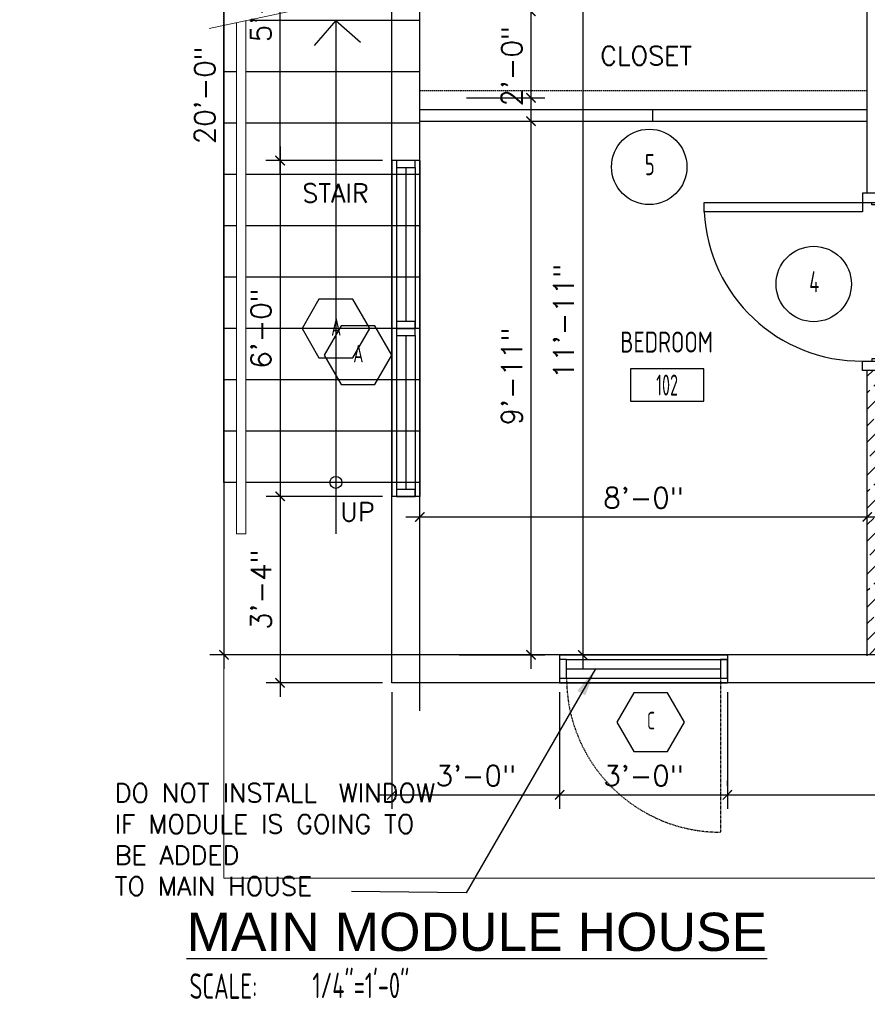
# Model space of a CAD drawing. Header units: inches. Extents: x -3803 to 34213, y -3756 to 4522.
# Tile 14 of 64: x 31263 to 31445, y 2293 to 2504. Entities that reach past the tile are written whole.
import ezdxf
from ezdxf.enums import TextEntityAlignment as Align

# ---------------------------------------------------------------- set-up
doc = ezdxf.new("R2010")
doc.units = ezdxf.units.IN
doc.header["$LTSCALE"] = 0.011
doc.header["$MEASUREMENT"] = 0
doc.header["$PDMODE"] = 1
doc.linetypes.add('DASHED', pattern=[0.75, 0.5, -0.25])
doc.linetypes.add('DASHED2', pattern=[0.375, 0.25, -0.125])
doc.layers.get('0').update_dxf_attribs({"linetype": 'CONTINUOUS'})
doc.layers.get('Defpoints').update_dxf_attribs({"linetype": 'CONTINUOUS'})
for name, color, linetype in [('a-door', 2, 'CONTINUOUS'), ('FHA', 8, 'DASHED2'), ('G-SYMB', 1, 'CONTINUOUS'), ('Hatch-ExisWalls', 123, 'CONTINUOUS'), ('roof', 8, 'DASHED'), ('TEXT', 2, 'CONTINUOUS'), ('Walls', 5, 'CONTINUOUS')]:
    doc.layers.add(name, color=color, linetype=linetype)
doc.layers.add('DIM', color=4, linetype='CONTINUOUS', lineweight=13)
doc.styles.add('LAR', font='arial.ttf', dxfattribs={"height": 0.25})
doc.styles.add('MED', font='archstyl.shx', dxfattribs={"width": 0.8, "height": 0.125})
doc.styles.add('ROMANS', font='romans.shx')
doc.styles.add('SMA', font='archstyl.shx', dxfattribs={"width": 0.8, "height": 0.0625})
doc.dimstyles.new('ANGEL', dxfattribs={"dimtxt": 4.375, "dimasz": 2, "dimexe": 3, "dimexo": 2, "dimgap": 1.5, "dimtad": 1, "dimdec": 0, "dimzin": 3, "dimdsep": 46, "dimlunit": 4, "dimtxsty": 'ROMANS', "dimblk": 'ARCHTICK', "dimcen": 0, "dimdle": 3, "dimclrd": 4, "dimclre": 4, "dimclrt": 2, "dimadec": 0, "dimazin": 0, "dimtfac": 1, "dimtdec": 0, "dimtmove": 1, "dimatfit": 3, "dimfxl": 1, "dimfrac": 2, "dimtolj": 1, "dimtzin": 0, "dimarcsym": 0})
doc.dimstyles.new('Copy of STANDARD', dxfattribs={"dimtxt": 8, "dimasz": 3, "dimexe": 3, "dimexo": 3, "dimgap": 3, "dimtad": 1, "dimrnd": 1, "dimzin": 3, "dimdsep": 46, "dimlunit": 4, "dimtxsty": 'Standard', "dimblk": 'ARCHTICK', "dimcen": 3, "dimdle": 3, "dimadec": 0, "dimazin": 0, "dimtfac": 1, "dimtix": 1, "dimtofl": 0, "dimtmove": 1, "dimatfit": 3, "dimfxl": 3, "dimtolj": 1, "dimtzin": 0, "dimlwd": -1, "dimlwe": -1, "dimarcsym": 0})

# ---------------------------------------------------------------- blocks, each defined once
blk = doc.blocks.new('AINC-DOORID')
at = {"layer": 'G-SYMB'}
blk.add_circle((0, 0), 0.1673, dxfattribs=at)
at = {"layer": 'G-SYMB', "color": 4, "linetype": 'Continuous', "style": 'SMA', "width": 0.75}
blk.add_attdef('DNUM', text='', height=0.0938, dxfattribs=at).set_placement((0.0025, 0.0102), align=Align.MIDDLE)
blk = doc.blocks.new('32inch clear swing door')
at = {"layer": 'a-door', "color": 2, "linetype": 'Continuous', "lineweight": -3}
for p, q in [((-1, -36), (-1, -35.5)), ((-1, -35.5), (0.5, -35.5)), ((0.5, -35.5), (0.5, -36)), ((-2.5, -36), (-2.5, -38)), ((2.5, -36), (-2.5, -36)), ((0.5, -36), (-1, -36)), ((2.5, -38), (2.5, -36)), ((-2.5, -38), (2.5, -38))]:
    blk.add_line(p, q, dxfattribs=at)
for points in [[(-2.5, -2), (-2.5, 0), (2.5, 0), (2.5, -2)], [(-1, -2), (-1, -2.5), (0.5, -2.5), (0.5, -2)], [(2.5, -2), (2.5, -4), (36.5, -4), (36.5, -2)]]:
    blk.add_lwpolyline(points, close=True, dxfattribs=at)
at = {"layer": 'a-door', "color": 2, "linetype": 'Continuous', "lineweight": -3, "extrusion": (0, 0, -1)}
blk.add_arc((-2.79, -2.24), 33.76, 182.9866, 270.4848, dxfattribs=at)
blk = doc.blocks.new('_ArchTick')
at = {"color": 0, "linetype": 'ByBlock', "const_width": 0.15}
blk.add_lwpolyline([(-0.5, -0.5), (0.5, 0.5)], dxfattribs=at)
blk = doc.blocks.new('*D385')
at = {"layer": 'Defpoints', "color": 0, "transparency": 16777216}
for p in [(-192, -210.42), (-288, -223.06), (-192, -240.51)]:
    blk.add_point(p, dxfattribs=at)
at = {"layer": 'DIM', "color": 4, "lineweight": -2, "transparency": 16777216}
for p, q in [((-288, -221.06), (-288, -207.42)), ((-192, -238.51), (-192, -207.42)), ((-291, -210.42), (-189, -210.42))]:
    blk.add_line(p, q, dxfattribs=at)
at = {"layer": 'DIM', "color": 4, "lineweight": -2, "transparency": 16777216, "xscale": 2, "yscale": 2, "zscale": 2, "rotation": 180}
blk.add_blockref('_ArchTick', (-288, -210.42), dxfattribs=at)
at = {"layer": 'DIM', "color": 4, "lineweight": -2, "transparency": 16777216, "xscale": 2, "yscale": 2, "zscale": 2}
blk.add_blockref('_ArchTick', (-192, -210.42), dxfattribs=at)
at = {"layer": 'DIM', "color": 2, "transparency": 16777216, "insert": (-240, -206.31), "char_height": 4.375, "attachment_point": 5, "style": 'ROMANS'}
blk.add_mtext('\\A1;8\'-0"', dxfattribs=at)
blk = doc.blocks.new('*D387')
at = {"layer": 'Defpoints', "color": 0, "transparency": 16777216}
for p in [(-261.15, -97), (-258, -240), (-253.02, -240)]:
    blk.add_point(p, dxfattribs=at)
at = {"layer": 'DIM', "color": 4, "lineweight": -2, "transparency": 16777216}
for p, q in [((-253.02, -94), (-253.02, -243)), ((-259.15, -97), (-250.02, -97)), ((-256, -240), (-250.02, -240))]:
    blk.add_line(p, q, dxfattribs=at)
at = {"layer": 'DIM', "color": 4, "lineweight": -2, "transparency": 16777216, "xscale": 2, "yscale": 2, "zscale": 2}
for p, rotation in [((-253.02, -97), 90), ((-253.02, -240), 270)]:
    blk.add_blockref('_ArchTick', p, dxfattribs=dict(at, rotation=rotation))
at = {"layer": 'DIM', "color": 2, "transparency": 16777216, "insert": (-257.13, -168.5), "char_height": 4.375, "attachment_point": 5, "rotation": 90, "style": 'ROMANS'}
blk.add_mtext('\\A1;11\'-11"', dxfattribs=at)
blk = doc.blocks.new('AINC-ROOMID')
at = {"layer": 'G-SYMB'}
blk.add_lwpolyline([(-0.2473, -0.3519), (0.2533, -0.3519), (0.2533, -0.1607), (-0.2473, -0.1607)], close=True, dxfattribs=at)
at = {"layer": 'G-SYMB', "color": 4, "linetype": 'Continuous', "style": 'MED', "oblique": -180, "text_generation_flag": 6}
for tag, p in [('%%UROOM-ID', (0, 0.2093)), ('%%USPAN', (0, 0))]:
    blk.add_attdef(tag, text='', height=0.125, rotation=180, dxfattribs=at).set_placement(p, align=Align.MIDDLE)
at = {"layer": 'G-SYMB', "color": 4, "linetype": 'Continuous', "style": 'MED', "text_generation_flag": 6, "width": 0.75}
blk.add_attdef('R-NUM', text='', height=0.125, rotation=180, dxfattribs=at).set_placement((0.003, -0.2563), align=Align.MIDDLE)
blk = doc.blocks.new('AINC-WINID')
at = {"layer": 'G-SYMB', "linetype": 'Continuous'}
blk.add_lwpolyline([(0.2577, 20.2671), (0.1675, 20.4234), (-0.0129, 20.4234), (-0.1031, 20.2671), (-0.0129, 20.1109), (0.1675, 20.1109)], close=True, dxfattribs=at)
at = {"layer": 'G-SYMB', "color": 4, "linetype": 'Continuous', "style": 'SMA', "width": 0.75}
blk.add_attdef('WNUM', text='', height=0.0938, dxfattribs=at).set_placement((0.0793, 20.2753), align=Align.MIDDLE)
blk = doc.blocks.new('*D393')
at = {"layer": 'Defpoints', "color": 0, "transparency": 16777216}
for p in [(-279.95, -120.57), (-281.56, -240), (-264.15, -240)]:
    blk.add_point(p, dxfattribs=at)
at = {"layer": 'DIM', "color": 4, "lineweight": -2, "transparency": 16777216}
for p, q in [((-264.15, -117.57), (-264.15, -243)), ((-277.95, -120.57), (-261.15, -120.57)), ((-279.56, -240), (-261.15, -240))]:
    blk.add_line(p, q, dxfattribs=at)
at = {"layer": 'DIM', "color": 4, "lineweight": -2, "transparency": 16777216, "xscale": 2, "yscale": 2, "zscale": 2}
for p, rotation in [((-264.15, -120.57), 90), ((-264.15, -240), 270)]:
    blk.add_blockref('_ArchTick', p, dxfattribs=dict(at, rotation=rotation))
at = {"layer": 'DIM', "color": 2, "transparency": 16777216, "insert": (-268.25, -180.28), "char_height": 4.375, "attachment_point": 5, "rotation": 90, "style": 'ROMANS'}
blk.add_mtext('\\A1;9\'-11"', dxfattribs=at)
blk = doc.blocks.new('*D394')
at = {"layer": 'Defpoints', "color": 0, "transparency": 16777216}
for p in [(-277.95, -102), (-279.95, -125.57), (-264.15, -125.57)]:
    blk.add_point(p, dxfattribs=at)
at = {"layer": 'DIM', "color": 4, "lineweight": -2, "transparency": 16777216}
for p, q in [((-264.15, -99), (-264.15, -128.57)), ((-275.95, -102), (-261.15, -102)), ((-277.95, -125.57), (-261.15, -125.57))]:
    blk.add_line(p, q, dxfattribs=at)
at = {"layer": 'DIM', "color": 4, "lineweight": -2, "transparency": 16777216, "xscale": 2, "yscale": 2, "zscale": 2}
for p, rotation in [((-264.15, -102), 90), ((-264.15, -125.57), 270)]:
    blk.add_blockref('_ArchTick', p, dxfattribs=dict(at, rotation=rotation))
at = {"layer": 'DIM', "color": 2, "transparency": 16777216, "insert": (-268.25, -113.78), "char_height": 4.375, "attachment_point": 5, "rotation": 90, "style": 'ROMANS'}
blk.add_mtext('\\A1;2\'-0"', dxfattribs=at)
blk = doc.blocks.new('AINC-TITLE')
at = {"layer": 'G-SYMB', "color": 4, "linetype": 'Continuous', "style": 'MED', "width": 0.75}
blk.add_text('SCALE:', height=0.125, dxfattribs=at).set_placement((-0.8802, -0.3073))
at = {"layer": 'G-SYMB', "color": 1, "linetype": 'Continuous', "style": 'LAR'}
blk.add_attdef('%%UDRAWING-TITLE', (-0.8951, -0.0717), '', height=0.1875, dxfattribs=at)
at = {"layer": 'G-SYMB', "color": 4, "linetype": 'Continuous', "style": 'MED', "width": 0.75}
blk.add_attdef('SCALE', (-0.2765, -0.3036), '', height=0.125, dxfattribs=at)
blk = doc.blocks.new('*D418')
at = {"layer": 'Defpoints', "color": 0, "transparency": 16777216}
for p in [(-276.24, 0), (-330, -240), (-276.24, -240)]:
    blk.add_point(p, dxfattribs=at)
at = {"layer": 'DIM', "color": 4, "lineweight": -2, "transparency": 16777216}
for p, q in [((-330, 3), (-330, -243)), ((-278.24, 0), (-333, 0)), ((-278.24, -240), (-333, -240))]:
    blk.add_line(p, q, dxfattribs=at)
at = {"layer": 'DIM', "color": 4, "lineweight": -2, "transparency": 16777216, "xscale": 2, "yscale": 2, "zscale": 2}
for p, rotation in [((-330, 0), 90), ((-330, -240), 270)]:
    blk.add_blockref('_ArchTick', p, dxfattribs=dict(at, rotation=rotation))
at = {"layer": 'DIM', "color": 2, "transparency": 16777216, "insert": (-334.1, -120), "char_height": 4.375, "attachment_point": 5, "rotation": 90, "style": 'ROMANS'}
blk.add_mtext('\\A1;20\'-0"', dxfattribs=at)
blk = doc.blocks.new('*D437')
at = {"layer": 'Defpoints', "color": 0, "transparency": 16777216}
for p in [(-258, -246), (-222, -246), (-222, -270)]:
    blk.add_point(p, dxfattribs=at)
at = {"layer": 'DIM', "color": 4, "lineweight": -2, "transparency": 16777216}
for p, q in [((-258, -248), (-258, -273)), ((-222, -248), (-222, -273)), ((-261, -270), (-219, -270))]:
    blk.add_line(p, q, dxfattribs=at)
at = {"layer": 'DIM', "color": 4, "lineweight": -2, "transparency": 16777216, "xscale": 2, "yscale": 2, "zscale": 2, "rotation": 180}
blk.add_blockref('_ArchTick', (-258, -270), dxfattribs=at)
at = {"layer": 'DIM', "color": 4, "lineweight": -2, "transparency": 16777216, "xscale": 2, "yscale": 2, "zscale": 2}
blk.add_blockref('_ArchTick', (-222, -270), dxfattribs=at)
at = {"layer": 'DIM', "color": 2, "transparency": 16777216, "insert": (-240, -265.9), "char_height": 4.375, "attachment_point": 5, "style": 'ROMANS'}
blk.add_mtext('\\A1;3\'-0"', dxfattribs=at)
blk = doc.blocks.new('*D438')
at = {"layer": 'Defpoints', "color": 0, "transparency": 16777216}
for p in [(-294, -246), (-258, -246), (-258, -270)]:
    blk.add_point(p, dxfattribs=at)
at = {"layer": 'DIM', "color": 4, "lineweight": -2, "transparency": 16777216}
for p, q in [((-294, -248), (-294, -273)), ((-258, -248), (-258, -273)), ((-297, -270), (-255, -270))]:
    blk.add_line(p, q, dxfattribs=at)
at = {"layer": 'DIM', "color": 4, "lineweight": -2, "transparency": 16777216, "xscale": 2, "yscale": 2, "zscale": 2, "rotation": 180}
blk.add_blockref('_ArchTick', (-294, -270), dxfattribs=at)
at = {"layer": 'DIM', "color": 4, "lineweight": -2, "transparency": 16777216, "xscale": 2, "yscale": 2, "zscale": 2}
blk.add_blockref('_ArchTick', (-258, -270), dxfattribs=at)
at = {"layer": 'DIM', "color": 2, "transparency": 16777216, "insert": (-276, -265.9), "char_height": 4.375, "attachment_point": 5, "style": 'ROMANS'}
blk.add_mtext('\\A1;3\'-0"', dxfattribs=at)
blk = doc.blocks.new('*D452')
at = {"layer": 'Defpoints', "color": 0, "ltscale": 10, "transparency": 16777216}
for p in [(-294, -66), (-318, -134), (-294, -134)]:
    blk.add_point(p, dxfattribs=at)
at = {"layer": 'DIM', "color": 4, "lineweight": -2, "ltscale": 10, "transparency": 16777216}
for p, q in [((-318, -63), (-318, -137)), ((-296, -66), (-321, -66)), ((-296, -134), (-321, -134))]:
    blk.add_line(p, q, dxfattribs=at)
at = {"layer": 'DIM', "color": 4, "lineweight": -2, "ltscale": 10, "transparency": 16777216, "xscale": 2, "yscale": 2, "zscale": 2}
for p, rotation in [((-318, -66), 90), ((-318, -134), 270)]:
    blk.add_blockref('_ArchTick', p, dxfattribs=dict(at, rotation=rotation))
at = {"layer": 'DIM', "color": 2, "ltscale": 10, "transparency": 16777216, "insert": (-322.1, -100), "char_height": 4.375, "attachment_point": 5, "rotation": 90, "style": 'ROMANS'}
blk.add_mtext('\\A1;5\'-8"', dxfattribs=at)
blk = doc.blocks.new('*D453')
at = {"layer": 'Defpoints', "color": 0, "ltscale": 10, "transparency": 16777216}
for p in [(-294, -134), (-317.95, -206), (-294, -206)]:
    blk.add_point(p, dxfattribs=at)
at = {"layer": 'DIM', "color": 4, "lineweight": -2, "ltscale": 10, "transparency": 16777216}
for p, q in [((-317.95, -131), (-317.95, -209)), ((-296, -134), (-320.95, -134)), ((-296, -206), (-320.95, -206))]:
    blk.add_line(p, q, dxfattribs=at)
at = {"layer": 'DIM', "color": 4, "lineweight": -2, "ltscale": 10, "transparency": 16777216, "xscale": 2, "yscale": 2, "zscale": 2}
for p, rotation in [((-317.95, -134), 90), ((-317.95, -206), 270)]:
    blk.add_blockref('_ArchTick', p, dxfattribs=dict(at, rotation=rotation))
at = {"layer": 'DIM', "color": 2, "ltscale": 10, "transparency": 16777216, "insert": (-322.06, -170), "char_height": 4.375, "attachment_point": 5, "rotation": 90, "style": 'ROMANS'}
blk.add_mtext('\\A1;6\'-0"', dxfattribs=at)
blk = doc.blocks.new('*D454')
at = {"layer": 'Defpoints', "color": 0, "ltscale": 10, "transparency": 16777216}
for p in [(-294, -206), (-317.97, -246), (-294, -246)]:
    blk.add_point(p, dxfattribs=at)
at = {"layer": 'DIM', "color": 4, "lineweight": -2, "ltscale": 10, "transparency": 16777216}
for p, q in [((-317.97, -203), (-317.97, -249)), ((-296, -206), (-320.97, -206)), ((-296, -246), (-320.97, -246))]:
    blk.add_line(p, q, dxfattribs=at)
at = {"layer": 'DIM', "color": 4, "lineweight": -2, "ltscale": 10, "transparency": 16777216, "xscale": 2, "yscale": 2, "zscale": 2}
for p, rotation in [((-317.97, -206), 90), ((-317.97, -246), 270)]:
    blk.add_blockref('_ArchTick', p, dxfattribs=dict(at, rotation=rotation))
at = {"layer": 'DIM', "color": 2, "ltscale": 10, "transparency": 16777216, "insert": (-322.07, -226), "char_height": 4.375, "attachment_point": 5, "rotation": 90, "style": 'ROMANS'}
blk.add_mtext('\\A1;3\'-4"', dxfattribs=at)
blk = doc.blocks.new('*D455')
at = {"layer": 'Defpoints', "color": 0, "ltscale": 10, "transparency": 16777216}
for p in [(-222, -270.08), (-124, -270), (-124, -273.1)]:
    blk.add_point(p, dxfattribs=at)
at = {"layer": 'DIM', "color": 4, "lineweight": -2, "ltscale": 10, "transparency": 16777216}
for p, q in [((-222, -268.08), (-222, -267)), ((-124, -271.1), (-124, -267)), ((-225, -270), (-121, -270))]:
    blk.add_line(p, q, dxfattribs=at)
at = {"layer": 'DIM', "color": 4, "lineweight": -2, "ltscale": 10, "transparency": 16777216, "xscale": 2, "yscale": 2, "zscale": 2, "rotation": 180}
blk.add_blockref('_ArchTick', (-222, -270), dxfattribs=at)
at = {"layer": 'DIM', "color": 4, "lineweight": -2, "ltscale": 10, "transparency": 16777216, "xscale": 2, "yscale": 2, "zscale": 2}
blk.add_blockref('_ArchTick', (-124, -270), dxfattribs=at)
at = {"layer": 'DIM', "color": 2, "ltscale": 10, "transparency": 16777216, "insert": (-173, -265.9), "char_height": 4.375, "attachment_point": 5, "style": 'ROMANS'}
blk.add_mtext('\\A1;8\'-2"', dxfattribs=at)
blk = doc.blocks.new('STAIS 1ST FLOOR')
at = {"ltscale": 10}
blk.add_line((-45.15, -105.72), (-22.68, -100.91), dxfattribs=at)
at = {"color": 2, "ltscale": 10}
for p, q in [((-39.3, -214), (-39.3, -104.47)), ((-37.3, -214), (-37.3, -104.04)), ((-42, -203), (-42, -287.85)), ((-37.3, -214), (-39.3, -214)), ((-42, -287.85), (294, -287.85))]:
    blk.add_line(p, q, dxfattribs=at)
at = {"layer": 'a-door', "color": 3}
for p, q in [((-42, -203), (-42, -105.04)), ((0, -104), (-36, -104)), ((-39.3, -115), (-42, -115)), ((0, -115), (-37.3, -115)), ((-39.3, -126), (-42, -126)), ((0, -126), (-37.3, -126)), ((-39.3, -137), (-42, -137)), ((0, -137), (-37.3, -137)), ((-39.3, -148), (-42, -148)), ((0, -148), (-37.3, -148)), ((-39.3, -159), (-42, -159)), ((0, -159), (-37.3, -159)), ((-39.3, -170), (-42, -170)), ((0, -170), (-37.3, -170)), ((-39.3, -181), (-42, -181)), ((0, -181), (-37.3, -181)), ((-39.3, -192), (-42, -192)), ((0, -192), (-37.3, -192)), ((-39.3, -203), (-42, -203)), ((0, -203), (-37.3, -203))]:
    blk.add_line(p, q, dxfattribs=at)
at = {"layer": 'a-door'}
for q in [(-22.63, -109.31), (-18, -214), (-12.69, -108.63)]:
    blk.add_line((-18, -104), q, dxfattribs=at)
blk.add_circle((-18, -203), 1.28, dxfattribs=at)
at = {"layer": 'roof', "ltscale": 53}
blk.add_line((-42, -105.04), (-42, 38), dxfattribs=at)
at = {"layer": 'Walls'}
blk.add_line((0, -252), (0, 0), dxfattribs=at)
at = {"xscale": 40.22379667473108, "yscale": 40.22379667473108, "zscale": 40.22379667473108}
blk.add_blockref('AINC-WINID', (-16.37, -990.94), dxfattribs=at).add_auto_attribs({'WNUM': 'A'})
at = {"layer": 'TEXT', "color": 2, "char_height": 4.0007, "width": 137.2543, "attachment_point": 1}
for s, insert in [('{\\Fromans|c0;STAIR }', (-25.2, -139)), ('{\\Fromans|c0;UP}', (-17.06, -207.31))]:
    blk.add_mtext(s, dxfattribs=dict(at, insert=insert))
blk = doc.blocks.new('typical interior floor plan')
at = {"layer": 'a-door', "color": 2, "linetype": 'Continuous', "lineweight": -3}
for p, q in [((-288, -123.07), (-192, -123.07)), ((-238, -125.57), (-238, -123.07)), ((-288, -125.57), (-192, -125.57))]:
    blk.add_line(p, q, dxfattribs=at)
at = {"layer": 'a-door'}
for p, q in [((-294, -134), (-294, -170)), ((-288, -134), (-288, -170)), ((-293, -135.5), (-293, -170)), ((-291, -135.5), (-291, -168.5)), ((-289, -135.5), (-289, -170)), ((-294, -170), (-294, -206)), ((-288, -170), (-288, -206)), ((-293, -171.5), (-293, -206)), ((-291, -171.5), (-291, -204.5)), ((-289, -171.5), (-289, -206)), ((-258, -240), (-222, -240)), ((-256.5, -241), (-222, -241)), ((-256.5, -243), (-223.5, -243)), ((-258, -246), (-222, -246)), ((-256.5, -245), (-222, -245))]:
    blk.add_line(p, q, dxfattribs=at)
for points in [[(-293, -134), (-293, -135.5), (-289, -135.5), (-289, -134)], [(-293, -168.5), (-293, -170), (-289, -170), (-289, -168.5)], [(-293, -170), (-293, -171.5), (-289, -171.5), (-289, -170)], [(-293, -204.5), (-293, -206), (-289, -206), (-289, -204.5)], [(-258, -245), (-256.5, -245), (-256.5, -241), (-258, -241)], [(-223.5, -245), (-222, -245), (-222, -241), (-223.5, -241)]]:
    blk.add_lwpolyline(points, close=True, dxfattribs=at)
at = {"layer": 'FHA', "ltscale": 25}
blk.add_line((-223.5, -245), (-223.5, -278), dxfattribs=at)
blk.add_arc((-223.5, -245), 33, 180, 270, dxfattribs=at)
at = {"layer": 'roof', "ltscale": 53}
blk.add_line((-192, -119.07), (-288, -119.07), dxfattribs=at)
at = {"layer": 'Walls'}
for p, q in [((-294, -246), (-294, 6)), ((-288, -240), (-288, 0)), ((-192, -141), (-192, -102)), ((-288, -134), (-294, -134)), ((-288, -170), (-294, -170)), ((-288, -170), (-294, -170)), ((-192, -240.21), (-192, -179)), ((-288, -206), (-294, -206)), ((0, -240), (-288, -240)), ((-258, -240), (-258, -246)), ((-222, -240), (-222, -246)), ((6, -246), (-294, -246))]:
    blk.add_line(p, q, dxfattribs=at)
for name, p, xscale, yscale, zscale, values in [('AINC-DOORID', (-238.78, -135.36), 48.29248555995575, 48.29248555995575, 48.29248555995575, {'DNUM': '5'}), ('AINC-DOORID', (-203.5, -160.47), 48.29248555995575, 48.29248555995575, 48.29248555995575, {'DNUM': '4'}), ('AINC-WINID', (-309.11, -985.22), 40.22379667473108, 40.22379667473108, 40.22379667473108, {'WNUM': 'A'}), ('AINC-WINID', (-241.59, -1069.62), 40.22379667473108, 40.22379667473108, 40.22379667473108, {'WNUM': 'C'})]:
    blk.add_blockref(name, p, dxfattribs=dict(xscale=xscale, yscale=yscale, zscale=zscale)).add_auto_attribs(values)
at = {"xscale": -1}
blk.add_blockref('32inch clear swing door', (-190.5, -141), dxfattribs=at)
ref = blk.add_blockref('AINC-ROOMID', (-235.05, -172.91), dxfattribs=dict(xscale=31.40809428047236, yscale=35.94597718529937, zscale=31.40809428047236))
ref.add_attrib('%%USPAN', 'BEDROOM', dxfattribs={"layer": 'G-SYMB', "color": 4, "linetype": 'Continuous', "height": 4.493, "rotation": 180, "style": 'MED', "text_generation_flag": 6, "width": 0.873758}).set_placement((-235.05, -172.91), align=Align.MIDDLE)
ref.add_attrib('R-NUM', '102', dxfattribs={"layer": 'G-SYMB', "color": 4, "linetype": 'Continuous', "height": 4.493, "rotation": 180, "style": 'MED', "text_generation_flag": 6, "width": 0.655319}).set_placement((-234.95, -182.13), align=Align.MIDDLE)
at = {"layer": 'DIM', "xscale": 43.66204933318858, "yscale": 43.66204933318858, "zscale": 43.66204933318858}
blk.add_blockref('AINC-TITLE', (-298.95, -300.32), dxfattribs=at).add_auto_attribs({'%%UDRAWING-TITLE': '%%UMAIN MODULE HOUSE', 'SCALE': '1/4"=1\'-0"'})
at = {"layer": 'TEXT', "color": 2, "char_height": 4.0007}
for s, insert, width, attachment_point in [('{\\Fromans|c0;CLOSET}', (-249.3, -109.53), 137.2543, 1), ('\\pxql;{\\Fromans|c0;DO NOT INSTALL ^IWINDOW IF MODULE IS GOING TO BE ADDED \\PTO MAIN HOUSE}', (-277.24, -267.58), 76.214, 3)]:
    blk.add_mtext(s, dxfattribs=dict(at, insert=insert, width=width, attachment_point=attachment_point))
at = {"layer": 'DIM'}
for base, p1, p2, picture, middle in [((-330, -240), (-276.24, 0), (-276.24, -240), '*D418', (-334.1, -120)), ((-253.02, -240), (-261.15, -97), (-258, -240), '*D387', (-257.13, -168.5)), ((-264.15, -125.57), (-277.95, -102), (-279.95, -125.57), '*D394', (-268.25, -113.78)), ((-264.15, -240), (-279.95, -120.57), (-281.56, -240), '*D393', (-268.25, -180.28))]:
    dim = blk.add_linear_dim(base=base, p1=p1, p2=p2, angle=90, dimstyle='ANGEL', dxfattribs=at)
    dim.commit()
    dim.dimension.update_dxf_attribs({"geometry": picture, "text_midpoint": middle})
at = {"layer": 'DIM', "ltscale": 10}
for base, p1, p2, picture, middle in [((-318, -134), (-294, -66), (-294, -134), '*D452', (-322.1, -100)), ((-317.95, -206), (-294, -134), (-294, -206), '*D453', (-322.06, -170)), ((-317.97, -246), (-294, -206), (-294, -246), '*D454', (-322.07, -226))]:
    dim = blk.add_linear_dim(base=base, p1=p1, p2=p2, angle=90, dimstyle='ANGEL', dxfattribs=at)
    dim.commit()
    dim.dimension.update_dxf_attribs({"geometry": picture, "text_midpoint": middle})
at = {"layer": 'DIM'}
for base, p1, p2, picture, middle in [((-192, -210.42), (-288, -223.06), (-192, -240.51), '*D385', (-240, -206.31)), ((-258, -270), (-294, -246), (-258, -246), '*D438', (-276, -265.9)), ((-222, -270), (-258, -246), (-222, -246), '*D437', (-240, -265.9))]:
    dim = blk.add_linear_dim(base=base, p1=p1, p2=p2, dimstyle='ANGEL', dxfattribs=at)
    dim.commit()
    dim.dimension.update_dxf_attribs({"geometry": picture, "text_midpoint": middle})
at = {"layer": 'DIM', "ltscale": 10}
dim = blk.add_linear_dim(base=(-124, -270), p1=(-222, -270.08), p2=(-124, -273.1), dimstyle='ANGEL', dxfattribs=at)
dim.commit()
dim.dimension.update_dxf_attribs({"geometry": '*D455', "text_midpoint": (-173, -265.9)})
at = {"layer": 'TEXT', "color": 9, "ltscale": 10, "annotation_type": 0, "has_hookline": 1, "hookline_direction": 1, "text_width": 68.2}
blk.add_leader([(-250.34, -243), (-278.03, -290.99), (-302.62, -290.74)], dimstyle='Copy of STANDARD', override={"dimasz": 6, "dimtad": 0}, dxfattribs=at)

msp = doc.modelspace()

# ---------------------------------------------------------------- hatches: boundary and pattern name
at = {"layer": 'Hatch-ExisWalls'}
h = msp.add_hatch(dxfattribs=at)
h.set_pattern_fill('ANSI33', color=4, scale=20)
h.set_pattern_definition([(45, (2203.535, -134.2524), (-3.5355339, 3.5355339), []), (45, (2207.0704, -134.2524), (-3.5355339, 3.5355339), [2.5, -1.25])])
h.paths.add_polyline_path([(31448.5347617, 2428.8546735), (31444.5347617, 2428.8546735), (31444.5347646, 2367.8546257), (31448.5347646, 2367.8546257)])
h.paths.add_polyline_path([(31488.5378771, 2400.351427), (31484.5378771, 2400.270056), (31484.5378771, 2367.8546257), (31488.5378771, 2367.8546257)])
h.paths.add_polyline_path([(31378.5347646, 2361.8546257), (31378.5347646, 2367.8546257), (31378.4786983, 2367.8546257), (31378.484762, 2361.8546257)])

# ---------------------------------------------------------------- block references
msp.add_blockref('typical interior floor plan', (31636.5347617, 2607.8546257))
at = {"layer": 'DIM', "ltscale": 10}
msp.add_blockref('STAIS 1ST FLOOR', (31348.5347646, 2607.8546257), dxfattribs=at)

doc.saveas('drawing.dxf')
